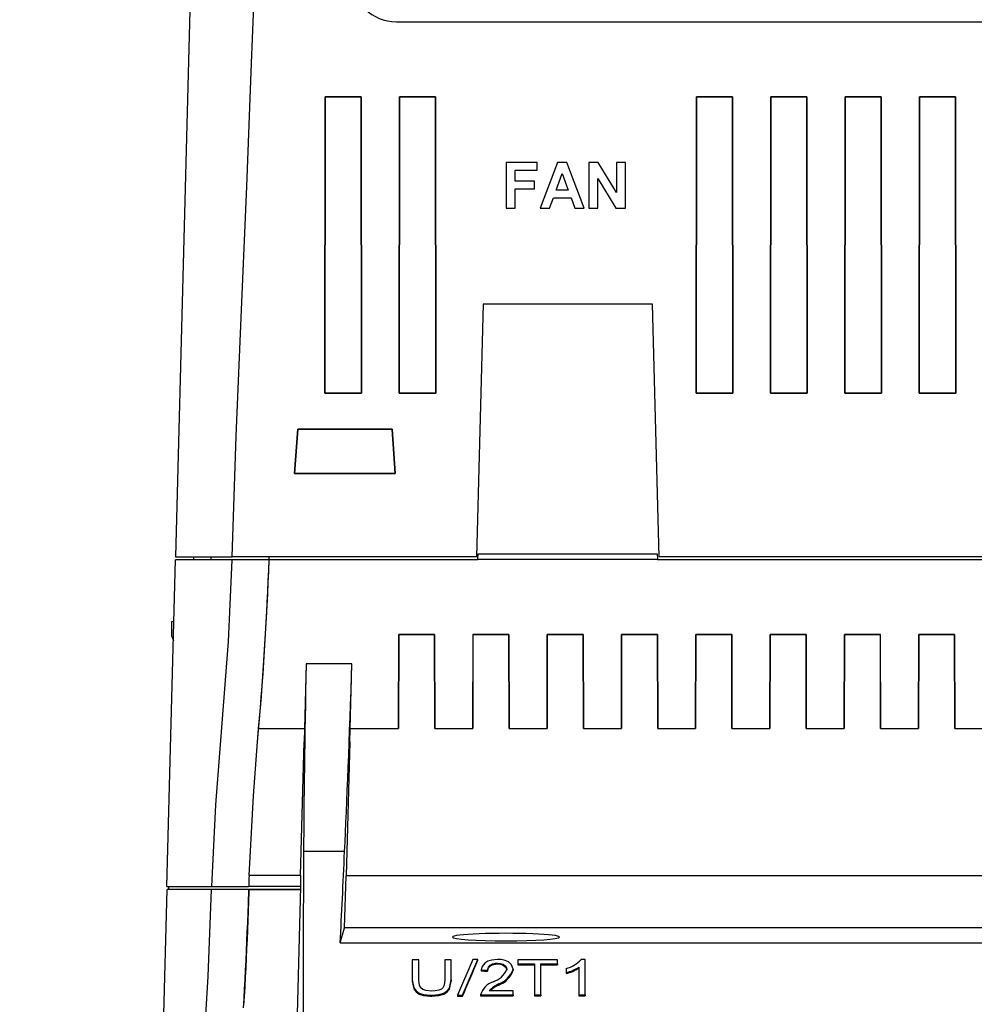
# Model space of a CAD drawing. Header units: millimetres. Extents: x 0 to 1118, y 0 to 864.
# Tile 22 of 42: x 872 to 936, y 275 to 341. Entities that reach past the tile are written whole.
import ezdxf

# ---------------------------------------------------------------- set-up
doc = ezdxf.new("R2010")
doc.units = ezdxf.units.MM
doc.header["$LTSCALE"] = 4
doc.layers.add('DIMENSIONS', color=140, linetype='Continuous', lineweight=25)
doc.styles.add('SLDTEXTSTYLE0', font='TXT', dxfattribs={"width": 0.7})
doc.dimstyles.new('SLDDIMSTYLE1', dxfattribs={"dimtxt": 8.632031, "dimasz": 13.208, "dimexe": 0, "dimexo": 0.0625, "dimgap": 2.158008, "dimtad": 0, "dimtih": 1, "dimtoh": 1, "dimlfac": 1, "dimrnd": 1e-09, "dimzin": 12, "dimdsep": 46, "dimtxsty": 'SLDTEXTSTYLE0', "dimsah": 1, "dimcen": 0.09, "dimadec": 0, "dimazin": 3, "dimtfac": 1, "dimtofl": 0, "dimtmove": 0, "dimatfit": 3, "dimfxl": 0, "dimfrac": 2, "dimtolj": 1, "dimtzin": 12, "dimarcsym": 0})

# ---------------------------------------------------------------- blocks, each defined once
blk = doc.blocks.new('_D_23')
at = {"layer": 'DIMENSIONS'}
for p, q in [((996.106, 349.658), (1076.963, 349.658)), ((1064.263, 349.658), (1064.263, 269.51)), ((1051.438, 253.858), (1048.539, 253.858)), ((1048.539, 253.858), (1048.539, 240.139)), ((1077.089, 253.858), (1079.988, 253.858)), ((1079.988, 253.858), (1079.988, 240.139)), ((1048.539, 240.139), (1051.438, 240.139)), ((1079.988, 240.139), (1077.089, 240.139)), ((1064.263, 158.058), (1064.263, 238.207)), ((876.868, 158.058), (1076.963, 158.058))]:
    blk.add_line(p, q, dxfattribs=at)
for points in [[(1064.263, 349.658), (1062.231, 336.45), (1066.295, 336.45)], [(1064.263, 158.058), (1066.295, 171.266), (1062.231, 171.266)]]:
    blk.add_solid(points, dxfattribs=at)
at = {"layer": 'DIMENSIONS', "char_height": 8.4667, "attachment_point": 1, "style": 'SLDTEXTSTYLE0'}
for s, insert in [('191.6', (1047.848, 266.705)), ('7.54', (1051.438, 251.053))]:
    blk.add_mtext(s, dxfattribs=dict(at, insert=insert))

msp = doc.modelspace()

# ---------------------------------------------------------------- linework, layer by layer
for p, q in [((884.61, 394.258), (882.28, 305.258)), ((897.146, 341.258), (941.775, 341.258)), ((892.345, 336.218), (892.321, 316.274)), ((892.322, 316.275), (892.346, 336.218)), ((894.765, 336.218), (892.345, 336.218)), ((892.346, 336.218), (892.345, 336.218)), ((892.346, 336.218), (894.765, 336.218)), ((894.789, 316.274), (894.765, 336.218)), ((894.765, 336.218), (894.788, 316.275)), ((894.765, 336.218), (894.765, 336.218)), ((897.345, 336.218), (897.321, 316.274)), ((897.322, 316.275), (897.346, 336.218)), ((899.765, 336.218), (897.345, 336.218)), ((897.346, 336.218), (897.345, 336.218)), ((897.346, 336.218), (899.765, 336.218)), ((899.789, 316.274), (899.765, 336.218)), ((899.765, 336.218), (899.788, 316.275)), ((899.765, 336.218), (899.765, 336.218)), ((917.345, 336.218), (917.321, 316.274)), ((917.322, 316.275), (917.346, 336.218)), ((919.765, 336.218), (917.345, 336.218)), ((917.346, 336.218), (917.345, 336.218)), ((917.346, 336.218), (919.765, 336.218)), ((919.789, 316.274), (919.765, 336.218)), ((919.765, 336.218), (919.788, 316.275)), ((919.765, 336.218), (919.765, 336.218)), ((922.345, 336.218), (922.321, 316.274)), ((922.322, 316.275), (922.346, 336.218)), ((924.765, 336.218), (922.345, 336.218)), ((922.346, 336.218), (922.345, 336.218)), ((922.346, 336.218), (924.765, 336.218)), ((924.789, 316.274), (924.765, 336.218)), ((924.765, 336.218), (924.788, 316.275)), ((924.765, 336.218), (924.765, 336.218)), ((927.345, 336.218), (927.321, 316.274)), ((927.322, 316.275), (927.346, 336.218)), ((929.765, 336.218), (927.345, 336.218)), ((927.346, 336.218), (927.345, 336.218)), ((927.346, 336.218), (929.765, 336.218)), ((929.789, 316.274), (929.765, 336.218)), ((929.765, 336.218), (929.788, 316.275)), ((929.765, 336.218), (929.765, 336.218)), ((932.345, 336.218), (932.321, 316.274)), ((932.322, 316.275), (932.346, 336.218)), ((934.765, 336.218), (932.345, 336.218)), ((932.346, 336.218), (932.345, 336.218)), ((932.346, 336.218), (934.765, 336.218)), ((934.789, 316.274), (934.765, 336.218)), ((934.765, 336.218), (934.788, 316.275)), ((934.765, 336.218), (934.765, 336.218)), ((904.53, 331.795), (904.53, 328.713)), ((906.624, 331.795), (904.53, 331.795)), ((906.624, 331.282), (906.624, 331.795)), ((907.987, 331.795), (906.822, 328.713)), ((908.615, 331.795), (907.987, 331.795)), ((909.785, 328.713), (908.615, 331.795)), ((910.721, 331.795), (910.101, 331.795)), ((910.101, 331.795), (910.101, 328.713)), ((911.958, 329.77), (910.721, 331.795)), ((911.958, 331.795), (911.958, 329.77)), ((912.551, 331.795), (911.958, 331.795)), ((912.551, 328.713), (912.551, 331.795)), ((905.123, 331.282), (906.624, 331.282)), ((905.123, 330.531), (905.123, 331.282)), ((907.9, 329.938), (908.304, 331.044)), ((908.304, 331.044), (908.709, 329.938)), ((910.694, 330.707), (911.913, 328.713)), ((910.694, 328.713), (910.694, 330.707)), ((906.427, 330.531), (905.123, 330.531)), ((905.123, 330.017), (906.427, 330.017)), ((905.123, 328.713), (905.123, 330.017)), ((906.427, 330.017), (906.427, 330.531)), ((907.454, 328.713), (907.714, 329.424)), ((907.714, 329.424), (908.897, 329.424)), ((908.709, 329.938), (907.9, 329.938)), ((908.897, 329.424), (909.157, 328.713)), ((904.53, 328.713), (905.123, 328.713)), ((906.822, 328.713), (907.454, 328.713)), ((909.157, 328.713), (909.785, 328.713)), ((910.101, 328.713), (910.694, 328.713)), ((911.913, 328.713), (912.551, 328.713)), ((902.975, 322.258), (902.53, 305.258)), ((914.385, 322.258), (902.975, 322.258)), ((914.83, 305.258), (914.385, 322.258)), ((892.322, 316.275), (892.321, 316.274)), ((892.321, 316.274), (894.789, 316.274)), ((894.788, 316.275), (892.322, 316.275)), ((894.788, 316.275), (894.789, 316.274)), ((897.322, 316.275), (897.321, 316.274)), ((897.321, 316.274), (899.789, 316.274)), ((899.788, 316.275), (897.322, 316.275)), ((899.788, 316.275), (899.789, 316.274)), ((917.322, 316.275), (917.321, 316.274)), ((917.321, 316.274), (919.789, 316.274)), ((919.788, 316.275), (917.322, 316.275)), ((919.788, 316.275), (919.789, 316.274)), ((922.322, 316.275), (922.321, 316.274)), ((922.321, 316.274), (924.789, 316.274)), ((924.788, 316.275), (922.322, 316.275)), ((924.788, 316.275), (924.789, 316.274)), ((927.322, 316.275), (927.321, 316.274)), ((927.321, 316.274), (929.789, 316.274)), ((929.788, 316.275), (927.322, 316.275)), ((929.788, 316.275), (929.789, 316.274)), ((932.322, 316.275), (932.321, 316.274)), ((932.321, 316.274), (934.789, 316.274)), ((934.788, 316.275), (932.322, 316.275)), ((934.788, 316.275), (934.789, 316.274)), ((890.502, 313.845), (890.29, 310.868)), ((890.291, 310.869), (890.502, 313.844)), ((896.858, 313.845), (890.502, 313.845)), ((890.502, 313.844), (890.502, 313.845)), ((890.502, 313.844), (896.857, 313.844)), ((896.857, 313.844), (896.858, 313.845)), ((896.857, 313.844), (897.069, 310.869)), ((897.069, 310.868), (896.858, 313.845)), ((890.291, 310.869), (890.29, 310.868)), ((890.29, 310.868), (897.069, 310.868)), ((897.069, 310.869), (890.291, 310.869)), ((897.069, 310.868), (897.069, 310.869)), ((881.698, 283.058), (882.274, 305.058)), ((886.073, 305.058), (882.274, 305.058)), ((882.28, 305.258), (886.078, 305.258)), ((883.479, 305.258), (883.482, 305.058)), ((884.673, 305.058), (884.68, 305.258)), ((888.574, 305.058), (886.073, 305.058)), ((902.53, 305.258), (886.078, 305.258)), ((888.574, 305.058), (888.579, 305.258)), ((902.624, 305.058), (888.574, 305.058)), ((888.574, 305.058), (888.574, 305.058)), ((902.624, 305.058), (902.626, 305.087)), ((902.626, 305.087), (902.649, 305.463)), ((902.626, 305.087), (914.723, 305.087)), ((902.649, 305.463), (914.7, 305.463)), ((914.7, 305.463), (914.723, 305.087)), ((914.723, 305.087), (914.724, 305.058)), ((998.433, 305.058), (914.724, 305.058)), ((950.032, 305.258), (914.83, 305.258)), ((882.165, 300.894), (882.01, 300.888)), ((882.01, 300.888), (882.01, 299.928)), ((882.01, 299.928), (882.132, 299.618)), ((897.28, 293.689), (897.297, 300.015)), ((897.296, 300.015), (897.28, 293.689)), ((899.711, 300.015), (897.296, 300.015)), ((897.297, 300.015), (897.296, 300.015)), ((897.297, 300.015), (899.71, 300.015)), ((899.71, 300.015), (899.726, 293.689)), ((899.711, 300.015), (899.71, 300.015)), ((899.726, 293.689), (899.711, 300.015)), ((902.28, 293.689), (902.297, 300.015)), ((902.296, 300.015), (902.28, 293.689)), ((904.711, 300.015), (902.296, 300.015)), ((902.297, 300.015), (902.296, 300.015)), ((902.297, 300.015), (904.71, 300.015)), ((904.71, 300.015), (904.726, 293.689)), ((904.711, 300.015), (904.71, 300.015)), ((904.726, 293.689), (904.711, 300.015)), ((907.28, 293.689), (907.297, 300.015)), ((907.296, 300.015), (907.28, 293.689)), ((909.711, 300.015), (907.296, 300.015)), ((907.297, 300.015), (907.296, 300.015)), ((907.297, 300.015), (909.71, 300.015)), ((909.71, 300.015), (909.726, 293.689)), ((909.711, 300.015), (909.71, 300.015)), ((909.726, 293.689), (909.711, 300.015)), ((912.28, 293.689), (912.297, 300.015)), ((912.296, 300.015), (912.28, 293.689)), ((914.711, 300.015), (912.296, 300.015)), ((912.297, 300.015), (912.296, 300.015)), ((912.297, 300.015), (914.71, 300.015)), ((914.71, 300.015), (914.726, 293.689)), ((914.711, 300.015), (914.71, 300.015)), ((914.726, 293.689), (914.711, 300.015)), ((917.28, 293.689), (917.297, 300.015)), ((917.296, 300.015), (917.28, 293.689)), ((919.711, 300.015), (917.296, 300.015)), ((917.297, 300.015), (917.296, 300.015)), ((917.297, 300.015), (919.71, 300.015)), ((919.71, 300.015), (919.726, 293.689)), ((919.711, 300.015), (919.71, 300.015)), ((919.726, 293.689), (919.711, 300.015)), ((922.28, 293.689), (922.297, 300.015)), ((922.296, 300.015), (922.28, 293.689)), ((924.711, 300.015), (922.296, 300.015)), ((922.297, 300.015), (922.296, 300.015)), ((922.297, 300.015), (924.71, 300.015)), ((924.71, 300.015), (924.726, 293.689)), ((924.711, 300.015), (924.71, 300.015)), ((924.726, 293.689), (924.711, 300.015)), ((927.28, 293.689), (927.297, 300.015)), ((927.296, 300.015), (927.28, 293.689)), ((929.711, 300.015), (927.296, 300.015)), ((927.297, 300.015), (927.296, 300.015)), ((927.297, 300.015), (929.71, 300.015)), ((929.71, 300.015), (929.726, 293.689)), ((929.711, 300.015), (929.71, 300.015)), ((929.726, 293.689), (929.711, 300.015)), ((932.28, 293.689), (932.297, 300.015)), ((932.296, 300.015), (932.28, 293.689)), ((934.711, 300.015), (932.296, 300.015)), ((932.297, 300.015), (932.296, 300.015)), ((932.297, 300.015), (934.71, 300.015)), ((934.71, 300.015), (934.726, 293.689)), ((934.711, 300.015), (934.71, 300.015)), ((934.726, 293.689), (934.711, 300.015)), ((891.063, 298.058), (890.927, 292.794)), ((894.15, 298.058), (891.063, 298.058)), ((894.01, 292.794), (894.15, 298.058)), ((894.034, 293.689), (894.15, 298.058)), ((887.796, 292.794), (887.868, 293.689)), ((887.868, 293.689), (890.95, 293.689)), ((894.01, 292.794), (894.034, 293.689)), ((894.034, 293.689), (897.28, 293.689)), ((899.726, 293.689), (902.28, 293.689)), ((904.726, 293.689), (907.28, 293.689)), ((909.726, 293.689), (912.28, 293.689)), ((914.726, 293.689), (917.28, 293.689)), ((919.726, 293.689), (922.28, 293.689)), ((924.726, 293.689), (927.28, 293.689)), ((929.726, 293.689), (932.28, 293.689)), ((934.726, 293.689), (937.28, 293.689)), ((890.696, 283.799), (890.927, 292.794)), ((894.01, 292.794), (893.77, 283.782)), ((893.654, 285.416), (890.896, 285.416)), ((890.696, 283.799), (887.221, 283.799)), ((890.696, 283.799), (890.677, 283.058)), ((893.64, 280.273), (893.77, 283.782)), ((993.237, 283.782), (893.77, 283.782)), ((881.698, 283.058), (884.697, 283.058)), ((881.82, 282.858), (881.826, 283.058)), ((884.697, 283.058), (887.198, 283.058)), ((887.198, 283.058), (887.198, 283.058)), ((890.677, 283.058), (887.198, 283.058)), ((890.681, 283.058), (889.69, 244.558)), ((890.677, 283.058), (890.681, 283.058)), ((879.609, 202.858), (881.703, 282.858)), ((884.702, 282.858), (881.703, 282.858)), ((887.203, 282.858), (884.702, 282.858)), ((887.203, 282.858), (887.203, 282.856)), ((890.676, 282.858), (887.203, 282.858)), ((887.203, 282.856), (890.676, 282.856)), ((893.362, 279.264), (893.64, 280.273)), ((993.367, 280.273), (893.64, 280.273)), ((893.362, 279.264), (993.645, 279.264)), ((898.213, 278.124), (898.213, 276.774)), ((898.64, 278.124), (898.213, 278.124)), ((898.64, 276.773), (898.64, 278.124)), ((900.401, 278.124), (900.401, 276.773)), ((900.828, 278.124), (900.401, 278.124)), ((900.828, 276.774), (900.828, 278.124)), ((902.288, 278.155), (901.262, 275.748)), ((901.59, 275.748), (902.616, 278.155)), ((902.616, 278.155), (902.288, 278.155)), ((902.616, 278.106), (902.616, 278.155)), ((903.934, 277.911), (903.934, 277.855)), ((905.311, 278.124), (905.311, 277.85)), ((907.98, 278.124), (905.311, 278.124)), ((905.311, 277.85), (906.432, 277.85)), ((905.311, 277.85), (905.311, 277.793)), ((905.311, 277.793), (906.432, 277.793)), ((906.432, 277.85), (906.432, 275.779)), ((906.859, 277.85), (907.98, 277.85)), ((906.859, 275.779), (906.859, 277.85)), ((906.859, 277.793), (907.98, 277.793)), ((907.98, 277.85), (907.98, 278.124)), ((907.98, 277.85), (907.98, 277.793)), ((909.847, 278.155), (909.571, 278.155)), ((909.847, 275.779), (909.847, 278.155)), ((902.856, 277.454), (903.283, 277.424)), ((902.856, 277.454), (902.856, 277.388)), ((903.283, 277.424), (903.283, 277.357)), ((904.991, 277.497), (904.991, 277.432)), ((908.567, 277.545), (908.567, 277.271)), ((908.567, 277.271), (908.567, 277.203)), ((909.42, 277.637), (909.42, 275.779)), ((898.213, 276.774), (898.213, 276.702)), ((900.828, 276.774), (900.828, 276.702)), ((904.025, 276.435), (904.025, 276.508)), ((899.527, 275.748), (899.527, 275.682)), ((901.262, 275.748), (901.59, 275.748)), ((901.262, 275.748), (901.262, 275.682)), ((901.262, 275.682), (901.59, 275.682)), ((901.59, 275.748), (901.59, 275.682)), ((902.803, 275.779), (904.991, 275.779)), ((902.803, 275.779), (902.803, 275.712)), ((902.803, 275.712), (904.991, 275.712)), ((904.991, 276.053), (903.39, 276.053)), ((904.991, 275.779), (904.991, 276.053)), ((904.991, 275.779), (904.991, 275.712)), ((906.432, 275.779), (906.859, 275.779)), ((906.432, 275.779), (906.432, 275.712)), ((906.432, 275.712), (906.859, 275.712)), ((906.859, 275.779), (906.859, 275.712)), ((909.42, 275.779), (909.847, 275.779)), ((909.42, 275.779), (909.42, 275.712)), ((909.42, 275.712), (909.847, 275.712)), ((909.847, 275.779), (909.847, 275.712))]:
    msp.add_line(p, q)
at = {"flags": 128}
for points in [[(886.078, 305.258), (886.357, 313.364), (886.725, 321.872), (887.068, 330.178), (887.398, 338.485), (887.727, 346.792), (888.056, 355.098), (888.23, 359.484), (888.404, 363.87), (888.594, 368.647), (888.784, 373.401), (888.894, 375.982), (888.998, 378.357), (889.132, 381.424), (889.236, 383.844), (889.324, 385.951), (889.398, 387.811), (889.48, 390.061), (889.55, 392.21), (889.608, 394.258)], [(886.073, 305.058), (885.808, 299.556), (885.39, 294.058), (884.97, 288.56), (884.697, 283.058)], [(887.221, 283.799), (887.518, 289.169), (887.796, 292.794)], [(880.608, 202.858), (880.92, 209.994), (881.372, 217.8), (881.756, 225.258), (882.138, 232.725), (882.52, 240.192), (882.902, 247.658), (883.203, 253.525), (883.503, 259.392), (883.803, 265.258), (884.121, 271.063), (884.464, 277.009), (884.702, 282.858)], [(886.851, 274.896), (886.887, 275.534), (886.923, 276.173), (886.957, 276.812), (886.99, 277.451), (887.022, 278.09), (887.052, 278.729), (887.081, 279.368), (887.108, 280.007), (887.133, 280.647), (887.156, 281.286), (887.177, 281.926), (887.203, 282.858)], [(887.203, 282.856), (887.199, 282.696), (887.181, 282.057), (887.16, 281.417), (887.138, 280.778), (887.113, 280.139), (887.087, 279.499), (887.058, 278.86), (887.028, 278.221), (886.997, 277.582), (886.964, 276.943), (886.93, 276.304), (886.895, 275.665), (886.859, 275.027)], [(903.95, 278.155), (903.563, 278.119), (903.291, 278.032), (903.083, 277.9), (902.921, 277.684), (902.856, 277.454)], [(903.283, 277.424), (903.337, 277.647), (903.442, 277.767), (903.612, 277.859), (903.811, 277.904), (903.934, 277.911)], [(903.283, 277.357), (903.337, 277.585), (903.442, 277.708), (903.613, 277.802), (903.812, 277.849), (903.934, 277.855)], [(903.934, 277.911), (904.142, 277.891), (904.325, 277.829), (904.472, 277.726), (904.549, 277.599), (904.564, 277.502)], [(903.934, 277.855), (904.143, 277.835), (904.326, 277.771), (904.472, 277.665), (904.549, 277.536), (904.564, 277.437)], [(904.991, 277.497), (904.881, 277.805), (904.677, 277.989), (904.46, 278.088), (904.197, 278.142), (903.95, 278.155)], [(898.213, 276.774), (898.316, 276.242), (898.461, 276.04), (898.674, 275.898), (898.955, 275.804), (899.412, 275.75), (899.527, 275.748)], [(898.213, 276.702), (898.316, 276.17), (898.461, 275.97), (898.674, 275.83), (898.955, 275.737), (899.413, 275.684), (899.527, 275.682)], [(899.494, 276.022), (899.131, 276.061), (898.931, 276.132), (898.785, 276.238), (898.688, 276.399), (898.64, 276.773)], [(900.401, 276.773), (900.362, 276.446), (900.284, 276.275), (900.173, 276.166), (900.001, 276.086), (899.741, 276.034), (899.494, 276.022)], [(899.527, 275.748), (900.004, 275.789), (900.323, 275.885), (900.568, 276.036), (900.719, 276.227), (900.828, 276.774)], [(899.527, 275.682), (900.004, 275.722), (900.323, 275.817), (900.568, 275.966), (900.719, 276.155), (900.828, 276.702)]]:
    msp.add_lwpolyline(points, dxfattribs=at)
for centre, radius, start, end in [((897.146, 344.258), 3, 180.5, 270), ((664.367, 313.119), 224.352, 354.80201, 357.94088), ((664.885, 313.234), 223.839, 354.99063, 357.90675), ((989.745, 280.221), 102.585, 178.00093, 178.41488), ((907.997, 279.615), 2.147, 285.37882, 317.12615), ((903.231, 278.017), 1.429, 286.84852, 338.89039), ((903.514, 277.974), 1.553, 289.21721, 342.11217), ((903.516, 277.895), 1.546, 289.21441, 342.58024), ((907.795, 280.254), 3.081, 284.50745, 301.84708), ((907.799, 280.132), 3.028, 284.68894, 302.38233), ((904.097, 275.369), 1.358, 109.45832, 162.44211), ((905.171, 274.242), 2.54, 116.82714, 134.51932), ((905.201, 274.107), 2.609, 116.80128, 131.75892)]:
    msp.add_arc(centre, radius, start, end)
for centre, major_axis, ratio, start_param, end_param in [((891.838, 309.058), (0.786, 30), 0.017449, 1.946677, 2.47894), ((893.951, 309.058), (0.786, 30), 0.017449, 3.80516, 4.337422), ((894.637, 375.11), (3.143, 120), 0.017449, 2.415476, 2.574208), ((894.611, 375.11), (3.143, 120), 0.017449, 3.787683, 3.868624), ((904.514, 279.664), (3.6, 0), 0.069927, 0, 3.141593), ((904.514, 279.664), (3.6, 0), 0.069927, 3.141593, 6.283185), ((903.349, 375.11), (18.452, 119.949), 0.188854, 3.76489, 3.800057), ((868.965, 375.11), (959.972, -73.771), 0.098593, 4.755276, 4.755721)]:
    msp.add_ellipse(centre, major_axis=major_axis, ratio=ratio, start_param=start_param, end_param=end_param)

# ---------------------------------------------------------------- dimensions: what is measured, and where the dimension line sits
at = {"layer": 'DIMENSIONS'}
dim = msp.add_linear_dim(base=(1064.263, 349.658), p1=(871.788, 158.058), p2=(991.026, 349.658), angle=90, dimstyle='SLDDIMSTYLE1', dxfattribs=at)
dim.commit()
dim.dimension.update_dxf_attribs({"geometry": '_D_23', "text_midpoint": (1064.263, 253.858), "dimtype": 160})

doc.saveas('drawing.dxf')
